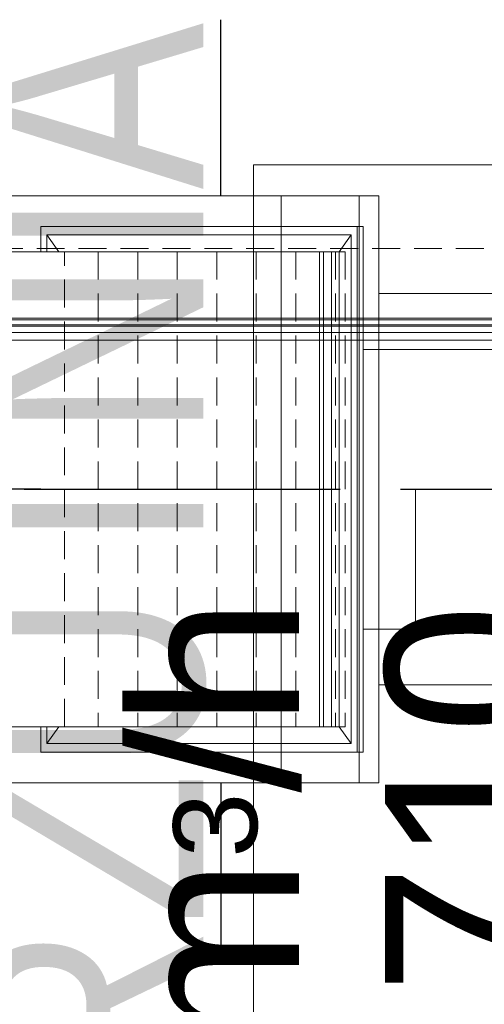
# Model space of a CAD drawing. Header units: millimetres. Extents: x -1465 to 393277, y -3788 to 454312.
# Tile 199 of 256: x 36952 to 37783, y 10127 to 11888. Entities that reach past the tile are written whole.
import ezdxf

# ---------------------------------------------------------------- set-up
doc = ezdxf.new("R2010")
doc.units = ezdxf.units.MM
doc.linetypes.add('DASHED', pattern=[0.75, 0.5, -0.25])
for name, color, linetype in [('2D - Ogólne', 8, 'Continuous'), ('FLUID-W3', 8, 'Continuous'), ('FLUID-W3-150-ARRDU', 8, 'Continuous'), ('FLUID-W3-150-ARRGR', 8, 'Continuous'), ('FLUID-W3-INS', 8, 'Continuous'), ('Konstrukcja - Dach', 8, 'Continuous'), ('Konstrukcja - Siatka mod', 8, 'Continuous')]:
    doc.layers.add(name, color=color, linetype=linetype)
doc.styles.add('STYL_AUTOMATYCZNY_1', font='ARIALN.TTF')
doc.styles.add('STYL_AUTOMATYCZNY_13', font='ARIALN.TTF', dxfattribs={"width": 0.8})

msp = doc.modelspace()

# ---------------------------------------------------------------- linework, layer by layer
at = {"layer": '2D - Ogólne', "color": 8, "linetype": 'Continuous', "lineweight": 13, "ltscale": 100, "flags": 128}
msp.add_lwpolyline([(38520.3, 8968.9), (38520.3, 11628.9), (37370.3, 11628.9), (37370.3, 8968.9)], close=True, dxfattribs=at)
at = {"layer": 'FLUID-W3', "color": 8, "linetype": 'Continuous', "lineweight": 0, "ltscale": 100}
for p, q in [((36990.1, 11473.4), (36990.1, 11518.4)), ((36990.1, 11518.4), (37555.7, 11518.4)), ((37000.7, 11503.4), (37021.9, 11473.4)), ((37545.1, 11503.4), (37523.9, 11473.4)), ((37555.7, 11518.4), (37566.3, 11518.4)), ((37555.7, 11518.4), (37555.7, 10578.4)), ((37566.3, 11518.4), (37566.3, 10578.4)), ((36915.8, 11473.4), (37419.9, 11473.4)), ((37488.5, 11473.4), (37419.9, 11473.4)), ((37488.5, 11473.4), (37488.5, 10623.4)), ((37488.6, 11473.4), (37509.8, 11473.4)), ((37495.6, 11473.4), (37495.6, 10623.4)), ((37509.8, 11473.4), (37523.9, 11473.4)), ((37523.9, 10623.4), (37523.9, 11473.4)), ((38160.3, 11298.4), (37566.3, 11298.4)), ((37566.3, 10798.4), (38160.3, 10798.4)), ((36915.8, 10623.4), (37419.9, 10623.4)), ((36990.1, 10578.4), (36990.1, 10623.4)), ((37000.7, 10593.4), (37021.9, 10623.4)), ((37488.5, 10623.4), (37419.9, 10623.4)), ((37509.8, 10623.4), (37488.6, 10623.4)), ((37523.9, 10623.4), (37509.8, 10623.4)), ((37523.9, 10623.4), (37545.1, 10593.4)), ((37555.7, 10578.4), (36990.1, 10578.4)), ((37566.3, 10578.4), (37555.7, 10578.4))]:
    msp.add_line(p, q, dxfattribs=at)
at = {"layer": 'FLUID-W3', "color": 8, "linetype": 'Continuous', "lineweight": 18, "ltscale": 100}
for p, q in [((37000.7, 11503.4), (37545.1, 11503.4)), ((37000.7, 11473.4), (37000.7, 11503.4)), ((37545.1, 11503.4), (37545.1, 10593.4)), ((37488.5, 11473.4), (37021.9, 11473.4)), ((37488.5, 11473.4), (37488.6, 11473.4)), ((37488.6, 11473.4), (37488.5, 11473.4)), ((37495.6, 11473.4), (37488.6, 11473.4)), ((37523.9, 11473.4), (37495.6, 11473.4)), ((37509.8, 10623.4), (37509.8, 11473.4)), ((37509.8, 11473.4), (37509.8, 10623.4)), ((37523.9, 10623.4), (37523.9, 11473.4)), ((37660.3, 11048.4), (37660.3, 10798.4)), ((37000.7, 10593.4), (37000.7, 10623.4)), ((37021.9, 10623.4), (37488.5, 10623.4)), ((37488.6, 10623.4), (37488.5, 10623.4)), ((37488.5, 10623.4), (37488.6, 10623.4)), ((37488.6, 10623.4), (37495.6, 10623.4)), ((37495.6, 10623.4), (37523.9, 10623.4)), ((37545.1, 10593.4), (37000.7, 10593.4))]:
    msp.add_line(p, q, dxfattribs=at)
at = {"layer": 'FLUID-W3', "color": 8, "linetype": 'DASHED', "lineweight": 18, "ltscale": 100}
for p, q in [((37032.5, 10623.4), (37032.5, 11473.4)), ((37092.6, 11473.4), (37092.6, 10623.4)), ((37163.3, 11473.4), (37163.3, 10623.4)), ((37234, 11473.4), (37234, 10623.4)), ((37304.7, 11473.4), (37304.7, 10623.4)), ((37375.4, 11473.4), (37375.4, 10623.4)), ((37446.1, 11473.4), (37446.1, 10623.4)), ((37516.8, 11473.4), (37516.8, 10623.4)), ((37523.9, 11473.4), (37534.5, 11473.4)), ((37534.5, 11473.4), (37534.5, 10623.4)), ((37534.5, 10623.4), (37523.9, 10623.4))]:
    msp.add_line(p, q, dxfattribs=at)
at = {"layer": 'FLUID-W3-150-ARRDU', "color": 8, "linetype": 'Continuous', "lineweight": 25, "ltscale": 100, "flags": 128}
for points in [[(36960.3, 11048.4), (37275.3, 11048.4)], [(37210.3, 11048.4), (37525.3, 11048.4)]]:
    msp.add_lwpolyline(points, dxfattribs=at)
at = {"layer": 'FLUID-W3-150-ARRGR', "color": 8, "linetype": 'Continuous', "lineweight": 25, "ltscale": 100, "flags": 128}
for points in [[(37311.8, 11573.4), (37311.8, 11888.4)], [(36990.1, 11048.4), (36767.3, 11048.4)], [(37633.5, 11048.4), (37856.3, 11048.4)], [(37311.8, 10523.4), (37311.8, 10208.4)]]:
    msp.add_lwpolyline(points, dxfattribs=at)
at = {"layer": 'FLUID-W3-INS', "color": 8, "linetype": 'Continuous', "lineweight": 13, "ltscale": 100}
for p, q in [((36865.8, 11573.4), (37419.9, 11573.4)), ((37559.3, 11573.4), (37419.9, 11573.4)), ((37419.9, 11573.4), (37419.9, 10523.4)), ((37559.3, 11573.4), (37559.3, 11573.4)), ((37559.3, 11573.4), (37594.6, 11573.4)), ((37559.3, 10523.4), (37559.3, 11573.4)), ((37559.3, 10523.4), (37559.3, 11573.4)), ((37594.6, 10523.4), (37594.6, 11573.4)), ((37594.6, 11398.4), (38160.3, 11398.4)), ((38160.3, 10698.4), (37594.6, 10698.4)), ((37419.9, 10523.4), (36865.8, 10523.4)), ((37559.3, 10523.4), (37419.9, 10523.4)), ((37559.3, 10523.4), (37559.3, 10523.4)), ((37594.6, 10523.4), (37559.3, 10523.4))]:
    msp.add_line(p, q, dxfattribs=at)
at = {"layer": 'Konstrukcja - Dach', "color": 8, "linetype": 'Continuous', "lineweight": 13, "ltscale": 100, "flags": 128}
for points in [[(26072.1, 11354.7), (38520, 11354.7)], [(26072.5, 11351.5), (38520.3, 11351.5)], [(26064.5, 11342.5), (38520, 11342.5)], [(26064.5, 11328.9), (38520, 11328.9)], [(26064.8, 11342.5), (38520.3, 11342.5)], [(26064.8, 11328.9), (38520.3, 11328.9)], [(26072.1, 11340.2), (38520, 11340.2)], [(26072.5, 11340.2), (38520.3, 11340.2)], [(38520, 11328.9), (29880, 11328.9)], [(38520, 11328.9), (29880, 11328.9)], [(38520.3, 11328.9), (29880.3, 11328.9)], [(38520.3, 11328.9), (29880.3, 11328.9)], [(38520, 11315.3), (29880, 11315.3)], [(38520, 11315.3), (29880, 11315.3)], [(38520.3, 11315.3), (29880.3, 11315.3)], [(38520.3, 11315.3), (29880.3, 11315.3)]]:
    msp.add_lwpolyline(points, dxfattribs=at)
at = {"layer": 'Konstrukcja - Siatka mod', "color": 8, "linetype": 'DASHED', "lineweight": 13, "ltscale": 100}
msp.add_line((9382.5, 11478.9), (38827, 11478.9), dxfattribs=at)

# ---------------------------------------------------------------- texts
at = {"color": 8, "linetype": 'Continuous', "lineweight": 35, "insert": (36880.5, 9226.1), "char_height": 400, "attachment_point": 1, "rotation": 90, "style": 'STYL_AUTOMATYCZNY_13'}
msp.add_mtext('\\A1;{\\pql;\\fArial|b0|i0|c238|p0;\\W0.800000;WYRZUTNIA}', dxfattribs=at)
at = {"layer": 'FLUID-W3-150-ARRGR', "color": 8, "linetype": 'Continuous', "lineweight": 35, "insert": (37531, 9923.4), "char_height": 300, "attachment_point": 5, "rotation": 90, "line_spacing_factor": 0.907426, "style": 'STYL_AUTOMATYCZNY_1'}
msp.add_mtext('\\A1;{\\pqc;\\fArial|b0|i0|c238|p0;\\W1.000000;1550 m\\fArial|b0|i0|c238|p0;\\H0.500000x;\\W1.000000;3\\fArial|b0|i0|c238|p0;\\H2.000000x;\\W1.000000;/h\\P\\pqc;\\fArial|b0|i0|c238|p0;\\W1.000000;850 x 710}', dxfattribs=at)

doc.saveas('drawing.dxf')
